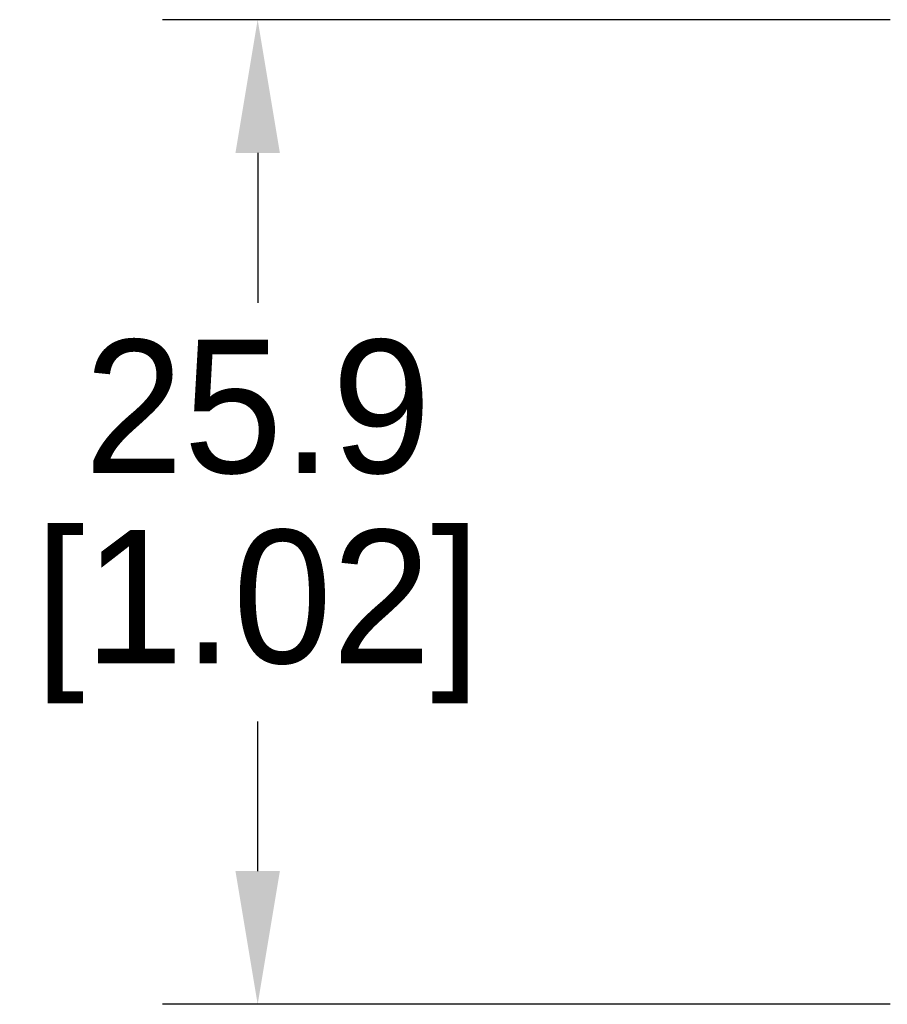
# Model space of a CAD drawing. Header units: inches. Extents: x 0 to 432, y 0 to 279.
# Tile 8 of 13: x 129 to 152, y 153 to 178. Entities that reach past the tile are written whole.
import ezdxf

# ---------------------------------------------------------------- set-up
doc = ezdxf.new("R2010")
doc.units = ezdxf.units.IN
doc.header["$LTSCALE"] = 10
doc.header["$MEASUREMENT"] = 0
doc.layers.add('DIMENSIONS', color=140, linetype='Continuous')
doc.dimstyles.get("Standard").update_dxf_attribs({"dimtxt": 3.5, "dimasz": 3.5, "dimexe": 2.5, "dimexo": 3.5, "dimgap": 1, "dimtad": 0, "dimtih": 1, "dimtoh": 1, "dimdec": 1, "dimzin": 0, "dimdsep": 46, "dimtxsty": 'Standard', "dimcen": 0, "dimadec": 0, "dimazin": 0, "dimtfac": 1, "dimtdec": 1, "dimtofl": 0, "dimtmove": 0, "dimatfit": 3, "dimfxl": 1, "dimtolj": 1, "dimtzin": 0, "dimarcsym": 0})

# ---------------------------------------------------------------- blocks, each defined once
blk = doc.blocks.new('*D22')
at = {"layer": 'DEFPOINTS', "color": 0, "transparency": 16777216}
for p in [(157.768, 178.404), (135.066, 152.534), (157.768, 152.534)]:
    blk.add_point(p, dxfattribs=at)
at = {"layer": 'DIMENSIONS', "color": 0, "lineweight": -2, "transparency": 16777216}
for p, q in [((151.689, 178.404), (132.566, 178.404)), ((154.268, 178.404), (152.689, 178.404)), ((135.066, 174.904), (135.066, 170.969)), ((135.066, 156.034), (135.066, 159.969)), ((151.689, 152.534), (132.566, 152.534)), ((154.268, 152.534), (152.689, 152.534))]:
    blk.add_line(p, q, dxfattribs=at)
at = {"layer": 'DIMENSIONS', "color": 0, "transparency": 16777216}
for points in [[(134.482, 174.904), (135.649, 174.904), (135.066, 178.404)], [(134.482, 156.034), (135.649, 156.034), (135.066, 152.534)]]:
    blk.add_solid(points, dxfattribs=at)
at = {"layer": 'DIMENSIONS', "color": 0, "transparency": 16777216, "char_height": 3.5, "attachment_point": 5}
for s, insert in [('\\A1;25.9', (135.066, 168.219)), ('\\A1;[1.02]', (135.066, 162.719))]:
    blk.add_mtext(s, dxfattribs=dict(at, insert=insert))

msp = doc.modelspace()

# ---------------------------------------------------------------- dimensions: what is measured, and where the dimension line sits
at = {"layer": 'DIMENSIONS'}
dim = msp.add_linear_dim(base=(135.066, 152.534), p1=(157.768, 178.404), p2=(157.768, 152.534), angle=90, dimstyle='Standard', override={"dimpost": '\\X'}, dxfattribs=at)
dim.commit()
dim.dimension.update_dxf_attribs({"geometry": '*D22', "text_midpoint": (135.066, 165.469)})

doc.saveas('drawing.dxf')
